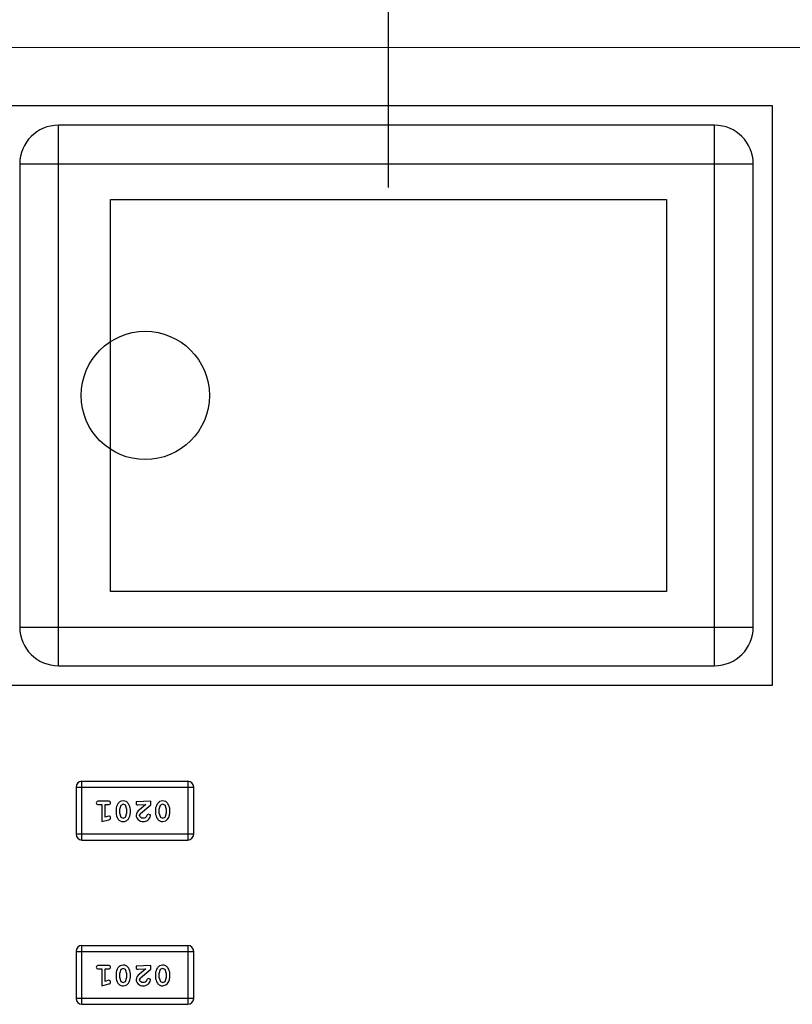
# Model space of a CAD drawing. Header units: inches. Extents: x -18 to 94, y -6 to 41.
# Tile 17 of 21: x 69.12 to 73.12, y 1.57 to 6.67. Entities that reach past the tile are written whole.
import ezdxf

# ---------------------------------------------------------------- set-up
doc = ezdxf.new("R2010")
doc.units = ezdxf.units.IN
doc.header["$LTSCALE"] = 1.21
doc.header["$MEASUREMENT"] = 0
doc.header["$PDMODE"] = 3
doc.header["$PDSIZE"] = 0.3125
doc.layers.get('0').update_dxf_attribs({"linetype": 'CONTINUOUS'})
doc.layers.get('Defpoints').update_dxf_attribs({"linetype": 'CONTINUOUS'})
doc.layers.add('DIM', color=3, linetype='CONTINUOUS')
doc.styles.get("Standard").update_dxf_attribs({"font": 'txt', "width": 0.8})
doc.dimstyles.get("Standard").update_dxf_attribs({"dimtxt": 0.15625, "dimasz": 0.1875, "dimexe": 0.125, "dimexo": 0.0625, "dimgap": 0.09, "dimtad": 0, "dimtih": 1, "dimtoh": 1, "dimzin": 4, "dimdsep": 46, "dimtxsty": 'STANDARD', "dimblk": '_FILLED', "dimblk1": '_FILLED', "dimblk2": '_FILLED', "dimcen": 0.09, "dimazin": 1, "dimtp": 0.01, "dimtm": 0.01, "dimtfac": 1, "dimtofl": 0, "dimtmove": 0, "dimatfit": 3, "dimldrblk": '_FILLED', "dimfxl": 1, "dimtolj": 1, "dimtzin": 4, "dimarcsym": 0})

# ---------------------------------------------------------------- blocks, each defined once
blk = doc.blocks.new('_FILLED')
at = {"color": 0, "linetype": 'ByBlock'}
blk.add_solid([(0, 0), (-1, 0.1667), (-1, -0.1667)], dxfattribs=at)
blk = doc.blocks.new('*D12')
at = {"layer": 'Defpoints', "color": 0}
for p in [(62.0202, 19.2897), (71.0301, 5.7411), (62.0202, 3.826)]:
    blk.add_point(p, dxfattribs=at)
at = {"layer": 'DIM', "color": 0, "lineweight": -2}
for p, q in [((62.0202, 3.8885), (62.0202, 19.4147)), ((71.0301, 5.8036), (71.0301, 19.4147)), ((63.5202, 19.2897), (64.9352, 19.2897)), ((69.5301, 19.2897), (68.1152, 19.2897))]:
    blk.add_line(p, q, dxfattribs=at)
at = {"layer": 'DIM', "color": 0, "lineweight": -2, "xscale": 1.5, "yscale": 1.5, "zscale": 1.5, "rotation": 180}
blk.add_blockref('_FILLED', (62.0202, 19.2897), dxfattribs=at)
at = {"layer": 'DIM', "color": 0, "lineweight": -2, "xscale": 1.5, "yscale": 1.5, "zscale": 1.5}
blk.add_blockref('_FILLED', (71.0301, 19.2897), dxfattribs=at)
at = {"layer": 'DIM', "color": 0, "insert": (66.5252, 19.2897), "char_height": 1.5, "attachment_point": 5}
blk.add_mtext('\\A1;9.01', dxfattribs=at)

msp = doc.modelspace()

# ---------------------------------------------------------------- linework, layer by layer
at = {"color": 7, "linetype": 'Continuous'}
for p, q in [((75.0202, 6.526), (63.7702, 6.5322)), ((73.0202, 6.226), (69.0202, 6.226)), ((73.0202, 3.226), (73.0202, 6.226)), ((72.7202, 6.126), (69.3202, 6.126)), ((69.3202, 3.326), (69.3202, 6.126)), ((72.7202, 3.326), (72.7202, 6.126)), ((69.1202, 5.926), (72.9202, 5.926)), ((69.1202, 5.926), (69.1202, 3.526)), ((72.9202, 3.526), (72.9202, 5.926)), ((69.5901, 5.7411), (72.4701, 5.7411)), ((69.5901, 3.7111), (69.5901, 5.7411)), ((72.4701, 5.7411), (72.4701, 3.7111)), ((72.4701, 3.7111), (69.5901, 3.7111)), ((69.1202, 3.526), (72.9202, 3.526)), ((69.3202, 3.326), (72.7202, 3.326)), ((69.0202, 3.226), (73.0202, 3.226)), ((69.4422, 2.7277), (69.9908, 2.7277)), ((69.4422, 2.4229), (69.4422, 2.7277)), ((69.9908, 2.7277), (69.9908, 2.4229)), ((69.4117, 2.6972), (70.0213, 2.6972)), ((69.4117, 2.6972), (69.4117, 2.4534)), ((70.0213, 2.4534), (70.0213, 2.6972)), ((69.5796, 2.6241), (69.5277, 2.6241)), ((69.5277, 2.6068), (69.545, 2.6068)), ((69.545, 2.6068), (69.545, 2.5187)), ((69.5623, 2.6068), (69.5796, 2.6068)), ((69.5623, 2.5418), (69.5623, 2.6068)), ((69.6435, 2.6025), (69.6363, 2.5808)), ((69.6558, 2.6083), (69.6435, 2.6025)), ((69.668, 2.6031), (69.6558, 2.6083)), ((69.6756, 2.5808), (69.668, 2.6031)), ((69.7999, 2.6241), (69.7228, 2.6201)), ((69.7342, 2.6052), (69.7731, 2.6068)), ((69.7731, 2.6068), (69.7396, 2.5797)), ((69.7449, 2.5602), (69.7999, 2.6052)), ((69.7999, 2.6052), (69.7999, 2.6241)), ((69.848, 2.6025), (69.8408, 2.5808)), ((69.8603, 2.6083), (69.848, 2.6025)), ((69.8725, 2.6031), (69.8603, 2.6083)), ((69.8801, 2.5808), (69.8725, 2.6031)), ((69.619, 2.581), (69.619, 2.5633)), ((69.6363, 2.5808), (69.6363, 2.5635)), ((69.6363, 2.5635), (69.6438, 2.5413)), ((69.6684, 2.5418), (69.6756, 2.5635)), ((69.6756, 2.5635), (69.6756, 2.5808)), ((69.6929, 2.5633), (69.6929, 2.581)), ((69.7401, 2.5505), (69.7452, 2.5588)), ((69.8235, 2.581), (69.8235, 2.5633)), ((69.8408, 2.5808), (69.8408, 2.5635)), ((69.8408, 2.5635), (69.8484, 2.5413)), ((69.8729, 2.5418), (69.8801, 2.5635)), ((69.8801, 2.5635), (69.8801, 2.5808)), ((69.8974, 2.5633), (69.8974, 2.581)), ((69.545, 2.5187), (69.5816, 2.5285)), ((69.5818, 2.5472), (69.5623, 2.5418)), ((69.6438, 2.5413), (69.656, 2.536)), ((69.656, 2.536), (69.6684, 2.5418)), ((69.8484, 2.5413), (69.8605, 2.536)), ((69.8605, 2.536), (69.8729, 2.5418)), ((69.8606, 2.5187), (69.8776, 2.523)), ((70.0213, 2.4534), (69.4117, 2.4534)), ((69.4422, 2.4229), (69.9908, 2.4229)), ((69.4117, 1.8463), (70.0213, 1.8463)), ((69.4117, 1.8463), (69.4117, 1.6025)), ((69.4422, 1.8768), (69.9908, 1.8768)), ((69.4422, 1.572), (69.4422, 1.8768)), ((69.9908, 1.8768), (69.9908, 1.572)), ((70.0213, 1.6025), (70.0213, 1.8463)), ((69.5796, 1.7732), (69.5277, 1.7732)), ((69.5277, 1.7559), (69.545, 1.7559)), ((69.545, 1.7559), (69.545, 1.6678)), ((69.5623, 1.7559), (69.5796, 1.7559)), ((69.5623, 1.6909), (69.5623, 1.7559)), ((69.6435, 1.7516), (69.6363, 1.7299)), ((69.6558, 1.7574), (69.6435, 1.7516)), ((69.668, 1.7522), (69.6558, 1.7574)), ((69.6756, 1.7299), (69.668, 1.7522)), ((69.7999, 1.7732), (69.7228, 1.7692)), ((69.7342, 1.7543), (69.7731, 1.7559)), ((69.7731, 1.7559), (69.7396, 1.7288)), ((69.7449, 1.7093), (69.7999, 1.7543)), ((69.7999, 1.7543), (69.7999, 1.7732)), ((69.848, 1.7516), (69.8408, 1.7299)), ((69.8603, 1.7574), (69.848, 1.7516)), ((69.8725, 1.7522), (69.8603, 1.7574)), ((69.8801, 1.7299), (69.8725, 1.7522)), ((69.5818, 1.6963), (69.5623, 1.6909)), ((69.619, 1.7301), (69.619, 1.7124)), ((69.6363, 1.7299), (69.6363, 1.7127)), ((69.6363, 1.7127), (69.6438, 1.6904)), ((69.6438, 1.6904), (69.656, 1.6851)), ((69.656, 1.6851), (69.6684, 1.6909)), ((69.6684, 1.6909), (69.6756, 1.7127)), ((69.6756, 1.7127), (69.6756, 1.7299)), ((69.6929, 1.7124), (69.6929, 1.7301)), ((69.7401, 1.6996), (69.7452, 1.7079)), ((69.8235, 1.7301), (69.8235, 1.7124)), ((69.8408, 1.7299), (69.8408, 1.7127)), ((69.8408, 1.7127), (69.8484, 1.6904)), ((69.8484, 1.6904), (69.8605, 1.6851)), ((69.8605, 1.6851), (69.8729, 1.6909)), ((69.8729, 1.6909), (69.8801, 1.7127)), ((69.8801, 1.7127), (69.8801, 1.7299)), ((69.8974, 1.7124), (69.8974, 1.7301)), ((69.545, 1.6678), (69.5816, 1.6777)), ((69.8606, 1.6678), (69.8776, 1.6721)), ((70.0213, 1.6025), (69.4117, 1.6025)), ((69.4422, 1.572), (69.9908, 1.572))]:
    msp.add_line(p, q, dxfattribs=at)
msp.add_circle((69.7702, 4.726), 0.3323, dxfattribs=at)
for centre, radius, start, end in [((69.3202, 5.926), 0.2, 90, 180), ((72.7202, 5.926), 0.2, 0, 90), ((69.3202, 3.526), 0.2, 180, 270), ((72.7202, 3.526), 0.2, 270, 0), ((69.4422, 2.6972), 0.0305, 90, 180), ((69.9908, 2.6972), 0.0305, 0, 90), ((69.4422, 2.4534), 0.0305, 180, 270), ((69.9908, 2.4534), 0.0305, 270, 0), ((69.4422, 1.8463), 0.0305, 90, 180), ((69.9908, 1.8463), 0.0305, 0, 90), ((69.4422, 1.6025), 0.0305, 180, 270), ((69.9908, 1.6025), 0.0305, 270, 0)]:
    msp.add_arc(centre, radius, start, end, dxfattribs=at)
for points, knots in [([(69.5277, 2.6241), (69.5252, 2.6241), (69.5197, 2.6234), (69.5167, 2.618), (69.5167, 2.6154)], [0, 0, 0, 0, 0.493875, 1, 1, 1, 1]), ([(69.5167, 2.6154), (69.5167, 2.6129), (69.5194, 2.6073), (69.5251, 2.6067), (69.5277, 2.6068)], [0, 0, 0, 0, 0.496425, 1, 1, 1, 1]), ([(69.5907, 2.6154), (69.5906, 2.618), (69.588, 2.6236), (69.5822, 2.6241), (69.5796, 2.6241)], [0, 0, 0, 0, 0.496248, 1, 1, 1, 1]), ([(69.5796, 2.6068), (69.5822, 2.6067), (69.5877, 2.6075), (69.5907, 2.6128), (69.5907, 2.6154)], [0, 0, 0, 0, 0.49412, 1, 1, 1, 1]), ([(69.6559, 2.6256), (69.6505, 2.6256), (69.6395, 2.6235), (69.624, 2.6079), (69.619, 2.5916), (69.619, 2.581)], [0, 0, 0, 0, 0.250783, 0.501206, 1, 1, 1, 1]), ([(69.6929, 2.581), (69.6929, 2.5916), (69.6874, 2.6077), (69.6724, 2.6239), (69.6612, 2.6256), (69.6559, 2.6256)], [0, 0, 0, 0, 0.498498, 0.749061, 1, 1, 1, 1]), ([(69.7228, 2.6201), (69.7228, 2.6163), (69.7206, 2.6074), (69.7307, 2.604), (69.7342, 2.6052)], [0, 0, 0, 0, 0.512827, 1, 1, 1, 1]), ([(69.8604, 2.6256), (69.8551, 2.6256), (69.844, 2.6235), (69.8285, 2.6079), (69.8235, 2.5916), (69.8235, 2.581)], [0, 0, 0, 0, 0.250783, 0.501206, 1, 1, 1, 1]), ([(69.8974, 2.581), (69.8974, 2.5916), (69.892, 2.6077), (69.8769, 2.6239), (69.8657, 2.6256), (69.8604, 2.6256)], [0, 0, 0, 0, 0.498498, 0.749061, 1, 1, 1, 1]), ([(69.619, 2.5633), (69.6189, 2.5527), (69.6245, 2.5366), (69.6395, 2.5204), (69.6508, 2.5187), (69.6561, 2.5187)], [0, 0, 0, 0, 0.498442, 0.749037, 1, 1, 1, 1]), ([(69.6561, 2.5187), (69.6614, 2.5187), (69.6725, 2.5208), (69.6879, 2.5364), (69.6929, 2.5527), (69.6929, 2.5633)], [0, 0, 0, 0, 0.25074, 0.501214, 1, 1, 1, 1]), ([(69.7228, 2.5514), (69.7229, 2.5426), (69.7316, 2.524), (69.7505, 2.5188), (69.7595, 2.5187)], [0, 0, 0, 0, 0.497416, 1, 1, 1, 1]), ([(69.7596, 2.536), (69.7552, 2.5359), (69.7461, 2.5375), (69.7401, 2.5462), (69.7401, 2.5505)], [0, 0, 0, 0, 0.504377, 1, 1, 1, 1]), ([(69.7879, 2.5564), (69.7852, 2.5564), (69.7796, 2.5535), (69.7782, 2.548), (69.7769, 2.5456)], [0, 0, 0, 0, 0.49364, 1, 1, 1, 1]), ([(69.7967, 2.548), (69.7967, 2.5499), (69.7967, 2.5544), (69.7915, 2.5546), (69.7903, 2.5536)], [0, 0, 0, 0, 0.535693, 1, 1, 1, 1]), ([(69.8235, 2.5633), (69.8234, 2.5527), (69.829, 2.5366), (69.844, 2.5204), (69.8553, 2.5187), (69.8606, 2.5187)], [0, 0, 0, 0, 0.498442, 0.749037, 1, 1, 1, 1]), ([(69.5816, 2.5285), (69.5839, 2.5292), (69.5888, 2.5303), (69.5907, 2.5354), (69.5907, 2.5377)], [0, 0, 0, 0, 0.50357, 1, 1, 1, 1]), ([(69.5907, 2.5377), (69.5906, 2.5401), (69.5892, 2.5453), (69.5841, 2.547), (69.5818, 2.5472)], [0, 0, 0, 0, 0.504548, 1, 1, 1, 1]), ([(69.7595, 2.5187), (69.768, 2.5188), (69.7852, 2.5234), (69.7965, 2.5396), (69.7967, 2.548)], [0, 0, 0, 0, 0.501632, 1, 1, 1, 1]), ([(69.7769, 2.5456), (69.7748, 2.5429), (69.7706, 2.5369), (69.7631, 2.5359), (69.7596, 2.536)], [0, 0, 0, 0, 0.499158, 1, 1, 1, 1]), ([(69.5277, 1.7732), (69.5252, 1.7732), (69.5197, 1.7725), (69.5167, 1.7671), (69.5167, 1.7645)], [0, 0, 0, 0, 0.493875, 1, 1, 1, 1]), ([(69.5167, 1.7645), (69.5167, 1.762), (69.5194, 1.7564), (69.5251, 1.7558), (69.5277, 1.7559)], [0, 0, 0, 0, 0.496425, 1, 1, 1, 1]), ([(69.5907, 1.7645), (69.5906, 1.7671), (69.588, 1.7727), (69.5822, 1.7732), (69.5796, 1.7732)], [0, 0, 0, 0, 0.496248, 1, 1, 1, 1]), ([(69.5796, 1.7559), (69.5822, 1.7558), (69.5877, 1.7566), (69.5907, 1.7619), (69.5907, 1.7645)], [0, 0, 0, 0, 0.49412, 1, 1, 1, 1]), ([(69.6559, 1.7747), (69.6505, 1.7747), (69.6395, 1.7727), (69.624, 1.7571), (69.619, 1.7407), (69.619, 1.7301)], [0, 0, 0, 0, 0.250783, 0.501206, 1, 1, 1, 1]), ([(69.6929, 1.7301), (69.6929, 1.7407), (69.6874, 1.7568), (69.6724, 1.773), (69.6612, 1.7747), (69.6559, 1.7747)], [0, 0, 0, 0, 0.498498, 0.749061, 1, 1, 1, 1]), ([(69.7228, 1.7692), (69.7228, 1.7654), (69.7206, 1.7565), (69.7307, 1.7532), (69.7342, 1.7543)], [0, 0, 0, 0, 0.512827, 1, 1, 1, 1]), ([(69.8604, 1.7747), (69.8551, 1.7747), (69.844, 1.7727), (69.8285, 1.7571), (69.8235, 1.7407), (69.8235, 1.7301)], [0, 0, 0, 0, 0.250783, 0.501206, 1, 1, 1, 1]), ([(69.8974, 1.7301), (69.8974, 1.7407), (69.892, 1.7568), (69.8769, 1.773), (69.8657, 1.7747), (69.8604, 1.7747)], [0, 0, 0, 0, 0.498498, 0.749061, 1, 1, 1, 1]), ([(69.5816, 1.6777), (69.5839, 1.6783), (69.5888, 1.6794), (69.5907, 1.6845), (69.5907, 1.6868)], [0, 0, 0, 0, 0.50357, 1, 1, 1, 1]), ([(69.5907, 1.6868), (69.5906, 1.6892), (69.5892, 1.6944), (69.5841, 1.6961), (69.5818, 1.6963)], [0, 0, 0, 0, 0.504548, 1, 1, 1, 1]), ([(69.619, 1.7124), (69.6189, 1.7018), (69.6245, 1.6858), (69.6395, 1.6695), (69.6508, 1.6678), (69.6561, 1.6678)], [0, 0, 0, 0, 0.498442, 0.749037, 1, 1, 1, 1]), ([(69.6561, 1.6678), (69.6614, 1.6678), (69.6725, 1.6699), (69.6879, 1.6855), (69.6929, 1.7018), (69.6929, 1.7124)], [0, 0, 0, 0, 0.25074, 0.501214, 1, 1, 1, 1]), ([(69.7228, 1.7005), (69.7229, 1.6917), (69.7316, 1.6731), (69.7505, 1.6679), (69.7595, 1.6678)], [0, 0, 0, 0, 0.497416, 1, 1, 1, 1]), ([(69.7596, 1.6851), (69.7552, 1.685), (69.7461, 1.6866), (69.7401, 1.6953), (69.7401, 1.6996)], [0, 0, 0, 0, 0.504377, 1, 1, 1, 1]), ([(69.7595, 1.6678), (69.768, 1.6679), (69.7852, 1.6725), (69.7965, 1.6887), (69.7967, 1.6971)], [0, 0, 0, 0, 0.501632, 1, 1, 1, 1]), ([(69.7769, 1.6947), (69.7748, 1.692), (69.7706, 1.686), (69.7631, 1.685), (69.7596, 1.6851)], [0, 0, 0, 0, 0.499158, 1, 1, 1, 1]), ([(69.7879, 1.7055), (69.7852, 1.7056), (69.7796, 1.7026), (69.7782, 1.6972), (69.7769, 1.6947)], [0, 0, 0, 0, 0.49364, 1, 1, 1, 1]), ([(69.7967, 1.6971), (69.7967, 1.699), (69.7967, 1.7035), (69.7915, 1.7037), (69.7903, 1.7027)], [0, 0, 0, 0, 0.535693, 1, 1, 1, 1]), ([(69.8235, 1.7124), (69.8234, 1.7018), (69.829, 1.6858), (69.844, 1.6695), (69.8553, 1.6678), (69.8606, 1.6678)], [0, 0, 0, 0, 0.498442, 0.749037, 1, 1, 1, 1])]:
    msp.add_open_spline(points, degree=3, knots=knots, dxfattribs=at)
for points in [[(69.7396, 2.5797), (69.7312, 2.5726), (69.7227, 2.5624), (69.7228, 2.5514)], [(69.8776, 2.523), (69.8904, 2.5307), (69.8974, 2.5483), (69.8974, 2.5633)], [(69.7396, 1.7288), (69.7312, 1.7217), (69.7227, 1.7115), (69.7228, 1.7005)], [(69.8776, 1.6721), (69.8904, 1.6798), (69.8974, 1.6974), (69.8974, 1.7124)]]:
    msp.add_open_spline(points, degree=3, dxfattribs=at)

# ---------------------------------------------------------------- dimensions: what is measured, and where the dimension line sits
at = {"layer": 'DIM'}
dim = msp.add_linear_dim(base=(62.0202, 19.2897), p1=(71.0301, 5.7411), p2=(62.0202, 3.826), dimstyle='STANDARD', override={"dimtxt": 1.5, "dimasz": 1.5, "dimtih": 0, "dimtoh": 0, "dimzin": 0, "dimcen": 0.198, "dimadec": 0, "dimazin": 0, "dimtp": 0, "dimtm": 0, "dimtdec": 4, "dimtzin": 0}, dxfattribs=at)
dim.commit()
dim.dimension.update_dxf_attribs({"geometry": '*D12', "text_midpoint": (66.5252, 19.2897)})

doc.saveas('drawing.dxf')
